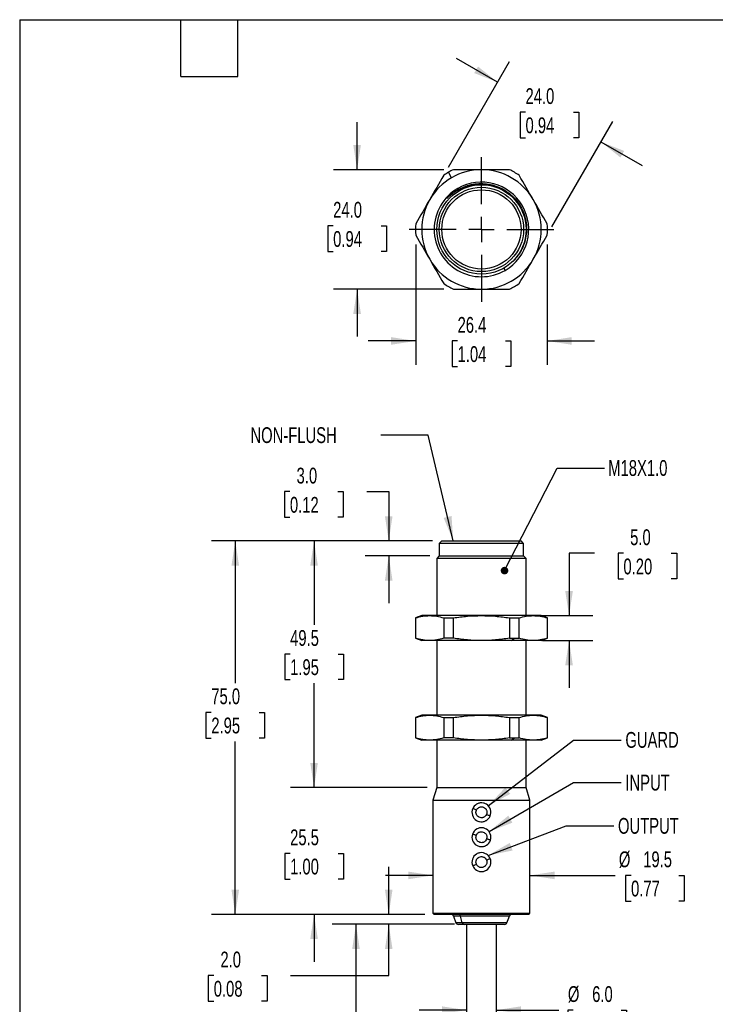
# Model space of a CAD drawing. Header units: millimetres. Extents: x 10 to 410, y 10 to 314.
# Tile 2 of 8: x 10 to 149, y 117 to 314. Entities that reach past the tile are written whole.
import ezdxf

# ---------------------------------------------------------------- set-up
doc = ezdxf.new("R2010")
doc.units = ezdxf.units.MM
doc.header["$LTSCALE"] = 1.5
doc.linetypes.add('CENTERX2', pattern=[20.32, 12.7, -2.54, 2.54, -2.54])
doc.layers.add('CENTER', color=40, linetype='CENTERX2')
doc.layers.add('DIMENSIONS', color=140, linetype='Continuous', lineweight=25)
doc.layers.add('TEXT', color=140, linetype='Continuous', lineweight=25)
doc.styles.add('SLDTEXTSTYLE0', font='TXT', dxfattribs={"width": 0.7})
doc.dimstyles.new('SLDDIMSTYLE0', dxfattribs={"dimtxt": 3.237012, "dimasz": 4.953, "dimexe": 0, "dimexo": 0.0625, "dimgap": 0.809253, "dimtad": 0, "dimtih": 1, "dimtoh": 1, "dimrnd": 1e-09, "dimzin": 4, "dimdsep": 46, "dimtxsty": 'SLDTEXTSTYLE0', "dimsah": 1, "dimcen": 0.09, "dimadec": 0, "dimazin": 1, "dimtfac": 1, "dimtmove": 0, "dimatfit": 0, "dimfxl": 1, "dimfrac": 2, "dimtolj": 1, "dimtzin": 12, "dimarcsym": 0})
doc.dimstyles.new('SLDDIMSTYLE1', dxfattribs={"dimtxt": 3.237012, "dimasz": 4.953, "dimexe": 0, "dimexo": 0.0625, "dimgap": 0.809253, "dimtad": 0, "dimtih": 1, "dimtoh": 1, "dimrnd": 1e-09, "dimzin": 12, "dimdsep": 46, "dimtxsty": 'SLDTEXTSTYLE0', "dimsah": 1, "dimcen": 0.09, "dimadec": 0, "dimazin": 3, "dimtfac": 1, "dimtofl": 0, "dimtmove": 0, "dimatfit": 3, "dimfxl": 1, "dimfrac": 2, "dimtolj": 1, "dimtzin": 12, "dimarcsym": 0})
doc.dimstyles.new('SLDDIMSTYLE2', dxfattribs={"dimtxt": 3.237012, "dimasz": 4.953, "dimexe": 0, "dimexo": 0.0625, "dimgap": 0.809253, "dimtad": 0, "dimtih": 1, "dimtoh": 1, "dimrnd": 1e-09, "dimzin": 12, "dimdsep": 46, "dimtxsty": 'SLDTEXTSTYLE0', "dimsah": 1, "dimcen": 0.09, "dimadec": 0, "dimazin": 3, "dimtfac": 1, "dimtmove": 0, "dimatfit": 0, "dimfxl": 1, "dimfrac": 2, "dimtolj": 1, "dimtzin": 12, "dimarcsym": 0})
doc.dimstyles.new('SLDDIMSTYLE3', dxfattribs={"dimtxt": 3.237012, "dimasz": 4.953, "dimexe": 0, "dimexo": 0.0625, "dimgap": 0.809253, "dimtad": 0, "dimtih": 1, "dimtoh": 1, "dimrnd": 1e-09, "dimzin": 4, "dimdsep": 46, "dimtxsty": 'SLDTEXTSTYLE0', "dimsah": 1, "dimcen": 0.09, "dimadec": 0, "dimazin": 1, "dimtfac": 1, "dimtofl": 0, "dimtmove": 0, "dimatfit": 3, "dimfxl": 1, "dimfrac": 2, "dimtolj": 1, "dimtzin": 12, "dimarcsym": 0})
doc.dimstyles.new('SLDDIMSTYLE4', dxfattribs={"dimtxt": 0.18, "dimasz": 4.953, "dimexe": 0, "dimexo": 0.0625, "dimgap": 0, "dimtad": 0, "dimtih": 1, "dimtoh": 1, "dimdec": 0, "dimrnd": 1e-09, "dimzin": 0, "dimdsep": 46, "dimtxsty": 'Standard', "dimsah": 1, "dimcen": 0.09, "dimadec": 0, "dimazin": 0, "dimtfac": 4.953, "dimtdec": 0, "dimtofl": 0, "dimtmove": 0, "dimatfit": 3, "dimfxl": 1, "dimfrac": 2, "dimtolj": 1, "dimtzin": 0, "dimarcsym": 0})
doc.dimstyles.new('SLDDIMSTYLE5', dxfattribs={"dimtxt": 0.18, "dimasz": 1.524, "dimexe": 0, "dimexo": 0.0625, "dimgap": 0, "dimtad": 0, "dimtih": 1, "dimtoh": 1, "dimdec": 0, "dimrnd": 1e-09, "dimzin": 0, "dimdsep": 46, "dimtxsty": 'Standard', "dimblk1": 'DOT', "dimblk2": 'DOT', "dimsah": 1, "dimcen": 0.09, "dimadec": 0, "dimazin": 0, "dimtfac": 1.524, "dimtdec": 0, "dimtofl": 0, "dimtmove": 0, "dimatfit": 3, "dimldrblk": 'DOT', "dimfxl": 1, "dimfrac": 2, "dimtolj": 1, "dimtzin": 0, "dimarcsym": 0})

# ---------------------------------------------------------------- blocks, each defined once
blk = doc.blocks.new('_D')
at = {"layer": 'DIMENSIONS', "transparency": 16777216}
for p, q in [((63.81, 219.54), (62.72, 219.54)), ((62.72, 219.54), (62.72, 214.39)), ((73.42, 219.54), (74.51, 219.54)), ((74.51, 219.54), (74.51, 214.39)), ((79.26, 219.54), (83.66, 219.54)), ((83.66, 219.54), (83.66, 209.64)), ((62.72, 214.39), (63.81, 214.39)), ((74.51, 214.39), (73.42, 214.39)), ((92.42, 209.64), (78.9, 209.64)), ((91.91, 206.64), (78.9, 206.64)), ((83.66, 206.64), (83.66, 197.11))]:
    blk.add_line(p, q, dxfattribs=at)
for points in [[(83.66, 209.64), (84.42, 214.59), (82.9, 214.59)], [(83.66, 206.64), (82.9, 201.68), (84.42, 201.68)]]:
    blk.add_solid(points, dxfattribs=at)
at = {"layer": 'DIMENSIONS', "transparency": 16777216, "char_height": 3.175, "attachment_point": 1, "style": 'SLDTEXTSTYLE0'}
for s, insert in [('3.0', (65.15, 224.35)), ('0.12', (63.81, 218.48))]:
    blk.add_mtext(s, dxfattribs=dict(at, insert=insert))
blk = doc.blocks.new('_D_1')
at = {"layer": 'DIMENSIONS', "transparency": 16777216}
for p, q in [((124.98, 207.15), (119.89, 207.15)), ((119.89, 207.15), (119.89, 194.64)), ((130.81, 207.15), (129.73, 207.15)), ((129.73, 207.15), (129.73, 202.01)), ((140.43, 207.15), (141.52, 207.15)), ((141.52, 207.15), (141.52, 202.01)), ((129.73, 202.01), (130.81, 202.01)), ((141.52, 202.01), (140.43, 202.01)), ((114.58, 194.64), (124.65, 194.64)), ((114.58, 189.64), (124.65, 189.64)), ((119.89, 189.64), (119.89, 180.11))]:
    blk.add_line(p, q, dxfattribs=at)
for points in [[(119.89, 194.64), (120.65, 199.59), (119.12, 199.59)], [(119.89, 189.64), (119.12, 184.68), (120.65, 184.68)]]:
    blk.add_solid(points, dxfattribs=at)
at = {"layer": 'DIMENSIONS', "transparency": 16777216, "char_height": 3.175, "attachment_point": 1, "style": 'SLDTEXTSTYLE0'}
for s, insert in [('5.0', (132.16, 211.97)), ('0.20', (130.81, 206.1))]:
    blk.add_mtext(s, dxfattribs=dict(at, insert=insert))
blk = doc.blocks.new('_D_2')
at = {"layer": 'DIMENSIONS', "transparency": 16777216}
for p, q in [((92.42, 209.64), (63.9, 209.64)), ((68.66, 209.64), (68.66, 192.79)), ((63.85, 186.92), (62.76, 186.92)), ((62.76, 186.92), (62.76, 181.78)), ((73.47, 186.92), (74.56, 186.92)), ((74.56, 186.92), (74.56, 181.78)), ((62.76, 181.78), (63.85, 181.78)), ((68.66, 160.12), (68.66, 181.05)), ((74.56, 181.78), (73.47, 181.78)), ((91.41, 160.12), (63.9, 160.12))]:
    blk.add_line(p, q, dxfattribs=at)
for points in [[(68.66, 209.64), (67.9, 204.68), (69.42, 204.68)], [(68.66, 160.12), (69.42, 165.07), (67.9, 165.07)]]:
    blk.add_solid(points, dxfattribs=at)
at = {"layer": 'DIMENSIONS', "transparency": 16777216, "char_height": 3.175, "attachment_point": 1, "style": 'SLDTEXTSTYLE0'}
for s, insert in [('49.5', (63.85, 191.74)), ('1.95', (63.85, 185.87))]:
    blk.add_mtext(s, dxfattribs=dict(at, insert=insert))
blk = doc.blocks.new('_D_3')
at = {"layer": 'DIMENSIONS', "transparency": 16777216}
for p, q in [((68.66, 160.12), (68.66, 169.64)), ((91.41, 160.12), (63.9, 160.12)), ((63.85, 146.89), (62.76, 146.89)), ((62.76, 146.89), (62.76, 141.74)), ((73.47, 146.89), (74.56, 146.89)), ((74.56, 146.89), (74.56, 141.74)), ((62.76, 141.74), (63.85, 141.74)), ((74.56, 141.74), (73.47, 141.74)), ((90.88, 134.64), (63.9, 134.64)), ((68.66, 134.64), (68.66, 125.11))]:
    blk.add_line(p, q, dxfattribs=at)
for points in [[(68.66, 160.12), (69.42, 165.07), (67.9, 165.07)], [(68.66, 134.64), (67.9, 129.68), (69.42, 129.68)]]:
    blk.add_solid(points, dxfattribs=at)
at = {"layer": 'DIMENSIONS', "transparency": 16777216, "char_height": 3.175, "attachment_point": 1, "style": 'SLDTEXTSTYLE0'}
for s, insert in [('25.5', (63.85, 151.7)), ('1.00', (63.85, 145.83))]:
    blk.add_mtext(s, dxfattribs=dict(at, insert=insert))
blk = doc.blocks.new('_D_4')
at = {"layer": 'DIMENSIONS', "transparency": 16777216}
for p, q in [((83.66, 134.64), (83.66, 144.16)), ((90.88, 134.64), (78.9, 134.64)), ((95.73, 132.64), (78.9, 132.64)), ((83.66, 122.34), (83.66, 132.64)), ((48.51, 122.34), (47.42, 122.34)), ((47.42, 122.34), (47.42, 117.2)), ((58.13, 122.34), (59.21, 122.34)), ((59.21, 122.34), (59.21, 117.2)), ((63.96, 122.34), (83.66, 122.34)), ((47.42, 117.2), (48.51, 117.2)), ((59.21, 117.2), (58.13, 117.2))]:
    blk.add_line(p, q, dxfattribs=at)
for points in [[(83.66, 134.64), (84.42, 139.59), (82.9, 139.59)], [(83.66, 132.64), (82.9, 127.68), (84.42, 127.68)]]:
    blk.add_solid(points, dxfattribs=at)
at = {"layer": 'DIMENSIONS', "transparency": 16777216, "char_height": 3.175, "attachment_point": 1, "style": 'SLDTEXTSTYLE0'}
for s, insert in [('2.0', (49.85, 127.16)), ('0.08', (48.51, 121.29))]:
    blk.add_mtext(s, dxfattribs=dict(at, insert=insert))
blk = doc.blocks.new('_D_5')
at = {"layer": 'DIMENSIONS', "transparency": 16777216}
for p, q in [((92.42, 209.64), (48.07, 209.64)), ((52.83, 209.64), (52.83, 181.08)), ((48.02, 175.21), (46.93, 175.21)), ((46.93, 175.21), (46.93, 170.06)), ((57.64, 175.21), (58.72, 175.21)), ((58.72, 175.21), (58.72, 170.06)), ((46.93, 170.06), (48.02, 170.06)), ((52.83, 134.64), (52.83, 169.34)), ((58.72, 170.06), (57.64, 170.06)), ((90.88, 134.64), (48.07, 134.64))]:
    blk.add_line(p, q, dxfattribs=at)
for points in [[(52.83, 209.64), (52.07, 204.68), (53.59, 204.68)], [(52.83, 134.64), (53.59, 139.59), (52.07, 139.59)]]:
    blk.add_solid(points, dxfattribs=at)
at = {"layer": 'DIMENSIONS', "transparency": 16777216, "char_height": 3.175, "attachment_point": 1, "style": 'SLDTEXTSTYLE0'}
for s, insert in [('75.0', (48.02, 180.03)), ('2.95', (48.02, 174.16))]:
    blk.add_mtext(s, dxfattribs=dict(at, insert=insert))
blk = doc.blocks.new('_D_6')
at = {"layer": 'DIMENSIONS', "transparency": 16777216}
for p, q in [((99.28, 115.41), (89.76, 115.41)), ((105.28, 115.41), (117.84, 115.41)), ((120.74, 115.41), (119.66, 115.41)), ((119.66, 115.41), (119.66, 110.26)), ((130.36, 115.41), (131.45, 115.41)), ((131.45, 115.41), (131.45, 110.26)), ((119.66, 110.26), (120.74, 110.26)), ((131.45, 110.26), (130.36, 110.26))]:
    blk.add_line(p, q, dxfattribs=at)
for points in [[(99.28, 115.41), (94.33, 116.17), (94.33, 114.64)], [(105.28, 115.41), (110.24, 114.64), (110.24, 116.17)]]:
    blk.add_solid(points, dxfattribs=at)
at = {"layer": 'DIMENSIONS', "transparency": 16777216, "char_height": 3.175, "attachment_point": 1, "style": 'SLDTEXTSTYLE0'}
for s, insert in [('%%c', (119.65, 120.22)), ('6.0', (124.53, 120.22)), ('0.24', (120.74, 114.35))]:
    blk.add_mtext(s, dxfattribs=dict(at, insert=insert))
blk = doc.blocks.new('_D_7')
at = {"layer": 'DIMENSIONS', "transparency": 16777216}
for p, q in [((92.53, 142.47), (83.01, 142.47)), ((112.03, 142.47), (129.17, 142.47)), ((132.34, 142.47), (131.25, 142.47)), ((131.25, 142.47), (131.25, 137.32)), ((141.95, 142.47), (143.04, 142.47)), ((143.04, 142.47), (143.04, 137.32)), ((131.25, 137.32), (132.34, 137.32)), ((143.04, 137.32), (141.95, 137.32))]:
    blk.add_line(p, q, dxfattribs=at)
for points in [[(92.53, 142.47), (87.58, 143.23), (87.58, 141.7)], [(112.03, 142.47), (116.99, 141.7), (116.99, 143.23)]]:
    blk.add_solid(points, dxfattribs=at)
at = {"layer": 'DIMENSIONS', "transparency": 16777216, "char_height": 3.175, "attachment_point": 1, "style": 'SLDTEXTSTYLE0'}
for s, insert in [('%%c', (129.89, 147.28)), ('19.5', (134.78, 147.28)), ('0.77', (132.34, 141.41))]:
    blk.add_mtext(s, dxfattribs=dict(at, insert=insert))
blk = doc.blocks.new('_D_8')
at = {"layer": 'DIMENSIONS', "transparency": 16777216}
for p, q in [((96.89, 132.64), (72.32, 132.64)), ((77.08, 132.64), (77.08, 106.27)), ((77.08, 78.57), (77.08, 95.98)), ((74.97, 75.39), (79.2, 77.51)), ((79.2, 77.51), (77.08, 78.57)), ((77.08, 74.33), (74.97, 75.39)), ((77.08, 51.24), (77.08, 74.33)), ((97.38, 51.24), (72.32, 51.24))]:
    blk.add_line(p, q, dxfattribs=at)
for points in [[(77.08, 132.64), (76.32, 127.68), (77.84, 127.68)], [(77.08, 51.24), (77.84, 56.19), (76.32, 56.19)]]:
    blk.add_solid(points, dxfattribs=at)
at = {"layer": 'DIMENSIONS', "transparency": 16777216, "char_height": 3.175, "attachment_point": 1, "style": 'SLDTEXTSTYLE0'}
for s, insert in [('9.8IN / 250MM', (61.08, 105.22)), ('CABLE LENGTH', (60.81, 100.07))]:
    blk.add_mtext(s, dxfattribs=dict(at, insert=insert))
blk = doc.blocks.new('_Dot')
at = {"color": 0, "linetype": 'ByBlock', "lineweight": -2}
blk.add_line((-0.5, 0), (-1, 0), dxfattribs=at)
at = {"color": 0, "linetype": 'ByBlock', "const_width": 0.5}
blk.add_lwpolyline([(-0.25, 0, 1), (0.25, 0, 1)], format="xyb", close=True, dxfattribs=at)
blk = doc.blocks.new('_D_9')
at = {"layer": 'DIMENSIONS', "transparency": 16777216}
for p, q in [((105.51, 301.78), (97.26, 306.54)), ((95.65, 284.72), (107.89, 305.91)), ((111.14, 295.75), (110.05, 295.75)), ((110.05, 295.75), (110.05, 290.61)), ((120.76, 295.75), (121.84, 295.75)), ((121.84, 295.75), (121.84, 290.61)), ((116.44, 272.72), (128.67, 293.91)), ((110.05, 290.61), (111.14, 290.61)), ((121.84, 290.61), (120.76, 290.61)), ((126.29, 289.78), (134.54, 285.02))]:
    blk.add_line(p, q, dxfattribs=at)
for points in [[(105.51, 301.78), (101.6, 304.92), (100.84, 303.6)], [(126.29, 289.78), (130.2, 286.65), (130.96, 287.97)]]:
    blk.add_solid(points, dxfattribs=at)
at = {"layer": 'DIMENSIONS', "transparency": 16777216, "char_height": 3.175, "attachment_point": 1, "style": 'SLDTEXTSTYLE0'}
for s, insert in [('24.0', (111.14, 300.57)), ('0.94', (111.14, 294.7))]:
    blk.add_mtext(s, dxfattribs=dict(at, insert=insert))
blk = doc.blocks.new('_D_10')
at = {"layer": 'DIMENSIONS', "transparency": 16777216}
for p, q in [((77.31, 284.2), (77.31, 293.73)), ((94.76, 284.2), (72.54, 284.2)), ((72.5, 272.93), (71.41, 272.93)), ((71.41, 272.93), (71.41, 267.78)), ((82.12, 272.93), (83.2, 272.93)), ((83.2, 272.93), (83.2, 267.78)), ((71.41, 267.78), (72.5, 267.78)), ((83.2, 267.78), (82.12, 267.78)), ((94.76, 260.2), (72.54, 260.2)), ((77.31, 260.2), (77.31, 250.68))]:
    blk.add_line(p, q, dxfattribs=at)
for points in [[(77.31, 284.2), (78.07, 289.16), (76.54, 289.16)], [(77.31, 260.2), (76.54, 255.25), (78.07, 255.25)]]:
    blk.add_solid(points, dxfattribs=at)
at = {"layer": 'DIMENSIONS', "transparency": 16777216, "char_height": 3.175, "attachment_point": 1, "style": 'SLDTEXTSTYLE0'}
for s, insert in [('24.0', (72.5, 277.74)), ('0.94', (72.5, 271.87))]:
    blk.add_mtext(s, dxfattribs=dict(at, insert=insert))
blk = doc.blocks.new('_D_11')
at = {"layer": 'DIMENSIONS', "transparency": 16777216}
for p, q in [((89.08, 269.16), (89.08, 245.04)), ((115.49, 269.16), (115.49, 245.04)), ((89.08, 249.8), (79.56, 249.8)), ((97.49, 249.8), (96.41, 249.8)), ((96.41, 249.8), (96.41, 244.66)), ((107.11, 249.8), (108.2, 249.8)), ((108.2, 249.8), (108.2, 244.66)), ((115.49, 249.8), (125.01, 249.8)), ((96.41, 244.66), (97.49, 244.66)), ((108.2, 244.66), (107.11, 244.66))]:
    blk.add_line(p, q, dxfattribs=at)
for points in [[(89.08, 249.8), (84.13, 250.57), (84.13, 249.04)], [(115.49, 249.8), (120.44, 249.04), (120.44, 250.57)]]:
    blk.add_solid(points, dxfattribs=at)
at = {"layer": 'DIMENSIONS', "transparency": 16777216, "char_height": 3.175, "attachment_point": 1, "style": 'SLDTEXTSTYLE0'}
for s, insert in [('26.4', (97.49, 254.62)), ('1.04', (97.49, 248.75))]:
    blk.add_mtext(s, dxfattribs=dict(at, insert=insert))
blk = doc.blocks.new('SW_CENTERMARKSYMBOL_0')
at = {"layer": 'CENTER', "color": 0}
for p, q in [((0, 5.08), (0, 14.54)), ((0, 0), (0, 2.54)), ((-5.08, 0), (-14.54, 0)), ((0, 0), (-2.54, 0)), ((0, 0), (0, -2.54)), ((0, 0), (2.54, 0)), ((5.08, 0), (14.54, 0)), ((0, -5.08), (0, -14.54))]:
    blk.add_line(p, q, dxfattribs=at)

msp = doc.modelspace()

# ---------------------------------------------------------------- linework, layer by layer
for p, q in [((96.285, 282.595), (95.66, 283.677)), ((97.535, 280.429), (97.651, 280.229)), ((97.694, 280.154), (97.798, 279.973)), ((106.772, 264.431), (107.035, 263.975)), ((94.327, 209.636), (93.819, 209.128)), ((94.327, 209.636), (110.242, 209.636)), ((110.75, 209.128), (110.242, 209.636)), ((93.819, 209.128), (93.819, 206.636)), ((110.75, 209.128), (93.819, 209.128)), ((110.75, 206.636), (110.75, 209.128)), ((93.819, 206.636), (93.311, 206.128)), ((93.311, 206.128), (93.311, 194.636)), ((111.258, 206.128), (93.311, 206.128)), ((93.819, 206.636), (110.75, 206.636)), ((111.258, 206.128), (110.75, 206.636)), ((111.258, 194.636), (111.258, 206.128)), ((90.285, 194.636), (89.035, 194.181)), ((89.035, 194.181), (89.035, 190.091)), ((89.035, 194.181), (89.083, 194.181)), ((89.083, 190.091), (89.083, 194.181)), ((91.893, 194.636), (90.285, 194.636)), ((102.285, 194.636), (91.893, 194.636)), ((94.702, 194.181), (94.702, 190.091)), ((94.702, 194.181), (96.667, 194.181)), ((96.667, 190.091), (96.667, 194.181)), ((112.677, 194.636), (102.285, 194.636)), ((107.903, 194.181), (107.903, 190.091)), ((107.903, 194.181), (109.868, 194.181)), ((109.868, 190.091), (109.868, 194.181)), ((114.285, 194.636), (112.677, 194.636)), ((115.535, 194.181), (114.285, 194.636)), ((115.486, 194.181), (115.486, 190.091)), ((115.486, 194.181), (115.535, 194.181)), ((115.535, 190.091), (115.535, 194.181)), ((89.035, 190.091), (90.285, 189.636)), ((89.083, 190.091), (89.035, 190.091)), ((96.667, 190.091), (94.702, 190.091)), ((107.903, 190.091), (108.91, 190.091)), ((108.285, 189.636), (108.91, 190.091)), ((108.91, 190.091), (109.868, 190.091)), ((114.285, 189.636), (115.535, 190.091)), ((115.535, 190.091), (115.486, 190.091)), ((91.893, 189.636), (90.285, 189.636)), ((102.285, 189.636), (91.893, 189.636)), ((93.311, 189.636), (93.311, 174.636)), ((108.285, 189.636), (102.285, 189.636)), ((112.677, 189.636), (108.285, 189.636)), ((111.258, 174.636), (111.258, 189.636)), ((114.285, 189.636), (112.677, 189.636)), ((90.285, 174.636), (89.035, 174.181)), ((89.035, 174.181), (89.035, 170.091)), ((89.035, 174.181), (89.083, 174.181)), ((89.083, 170.091), (89.083, 174.181)), ((91.893, 174.636), (90.285, 174.636)), ((102.285, 174.636), (91.893, 174.636)), ((94.702, 174.181), (94.702, 170.091)), ((94.702, 174.181), (96.667, 174.181)), ((96.667, 170.091), (96.667, 174.181)), ((112.677, 174.636), (102.285, 174.636)), ((107.903, 174.181), (107.903, 170.091)), ((107.903, 174.181), (109.868, 174.181)), ((109.868, 170.091), (109.868, 174.181)), ((114.285, 174.636), (112.677, 174.636)), ((115.535, 174.181), (114.285, 174.636)), ((115.486, 174.181), (115.486, 170.091)), ((115.486, 174.181), (115.535, 174.181)), ((115.535, 170.091), (115.535, 174.181)), ((89.035, 170.091), (90.285, 169.636)), ((89.083, 170.091), (89.035, 170.091)), ((96.667, 170.091), (94.702, 170.091)), ((107.903, 170.091), (108.91, 170.091)), ((108.285, 169.636), (108.91, 170.091)), ((108.91, 170.091), (109.868, 170.091)), ((114.285, 169.636), (115.535, 170.091)), ((115.535, 170.091), (115.486, 170.091)), ((91.893, 169.636), (90.285, 169.636)), ((102.285, 169.636), (91.893, 169.636)), ((93.311, 169.636), (93.311, 160.116)), ((108.285, 169.636), (102.285, 169.636)), ((112.677, 169.636), (108.285, 169.636)), ((111.258, 160.116), (111.258, 169.636)), ((114.285, 169.636), (112.677, 169.636)), ((93.311, 160.116), (92.535, 157.576)), ((93.311, 160.116), (111.258, 160.116)), ((112.035, 157.576), (111.258, 160.116)), ((92.535, 157.576), (92.535, 134.89)), ((92.535, 157.576), (112.035, 157.576)), ((112.035, 134.89), (112.035, 157.576)), ((92.535, 134.89), (92.789, 134.636)), ((92.535, 134.89), (112.035, 134.89)), ((111.781, 134.636), (92.789, 134.636)), ((111.781, 134.636), (112.035, 134.89)), ((96.656, 134.312), (97.163, 132.961)), ((98.067, 134.312), (96.656, 134.312)), ((98.446, 132.961), (97.163, 132.961)), ((98.797, 132.636), (97.652, 132.636)), ((98.446, 132.961), (98.067, 134.312)), ((107.913, 134.312), (98.067, 134.312)), ((107.406, 132.961), (98.446, 132.961)), ((99.285, 132.636), (99.285, 105.351)), ((105.285, 105.351), (105.285, 132.636)), ((107.406, 132.961), (107.913, 134.312))]:
    msp.add_line(p, q)
at = {"flags": 128}
for points in [[(101.278, 155.578), (101.135, 155.641), (100.997, 155.701), (100.871, 155.757), (100.76, 155.806), (100.669, 155.846), (100.601, 155.875), (100.559, 155.894), (100.545, 155.9)], [(104.025, 154.372), (104.01, 154.379), (103.969, 154.397), (103.901, 154.427), (103.81, 154.467), (103.699, 154.515), (103.572, 154.571), (103.435, 154.631), (103.292, 154.694)], [(101.241, 150.484), (101.093, 150.534), (100.951, 150.581), (100.82, 150.625), (100.705, 150.663), (100.61, 150.695), (100.54, 150.718), (100.497, 150.732), (100.482, 150.737)], [(104.087, 149.535), (104.073, 149.54), (104.029, 149.554), (103.959, 149.578), (103.865, 149.609), (103.75, 149.648), (103.619, 149.691), (103.476, 149.739), (103.328, 149.788)], [(100.534, 144.399), (100.548, 144.404), (100.59, 144.422), (100.658, 144.451), (100.75, 144.489), (100.862, 144.537), (100.989, 144.59), (101.127, 144.649), (101.271, 144.709)], [(103.299, 145.563), (103.442, 145.624), (103.581, 145.682), (103.708, 145.736), (103.82, 145.783), (103.912, 145.822), (103.98, 145.85), (104.022, 145.868), (104.036, 145.874)]]:
    msp.add_lwpolyline(points, dxfattribs=at)
for radius in [8.973, 8.465, 7.957]:
    msp.add_circle((102.285, 272.202), radius)
for centre, radius, start, end in [((102.285, 272.202), 13.25, 120, 124.91237), ((102.285, 272.202), 13.25, 115.08763, 120), ((102.285, 272.202), 12, 90, 120), ((102.285, 272.202), 12, 30, 90), ((102.285, 272.202), 13.25, 55.08763, 64.91237), ((102.285, 272.202), 12, 120, 150), ((102.285, 272.202), 9.5, 300, 120), ((102.285, 272.202), 9.5, 120, 300), ((102.285, 272.202), 12, 150, 210), ((102.285, 272.202), 12, 330, 30), ((102.285, 272.202), 13.25, 175.08763, 184.91237), ((102.285, 272.202), 13.25, 355.08763, 4.91237), ((102.285, 272.202), 12, 210, 270), ((102.285, 272.202), 12, 270, 330), ((102.285, 272.202), 13.25, 235.08763, 244.91237), ((102.285, 272.202), 13.25, 295.08763, 304.91237), ((102.285, 155.136), 1.9, 121.26699, 156.29821), ((102.285, 155.136), 1.9, 336.29807, 58.7329), ((102.285, 155.136), 1.9, 156.29812, 238.73286), ((102.285, 155.136), 1.9, 301.26723, 336.29797), ((102.285, 150.136), 1.9, 161.55614, 238.73287), ((102.285, 150.136), 1.9, 121.2671, 161.55609), ((102.285, 150.136), 1.9, 341.55612, 58.7329), ((102.285, 150.136), 1.9, 301.26719, 341.55605), ((102.285, 145.136), 1.9, 121.26711, 202.84565), ((102.285, 145.136), 1.9, 22.84575, 58.73281), ((102.285, 145.136), 1.9, 202.84567, 238.73283), ((102.285, 145.136), 1.9, 301.26712, 22.84565), ((96.188, 134.136), 0.5, 20.55604, 90.00003), ((97.676, 134.241), 0.397, 10.27451, 84.20808), ((108.381, 134.136), 0.5, 89.99997, 159.44396), ((97.631, 133.136), 0.5, 200.55604, 269.99996), ((98.837, 133.032), 0.397, 190.27445, 264.20809), ((106.938, 133.136), 0.5, 270.00004, 339.44396)]:
    msp.add_arc(centre, radius, start, end)
for points in [[(94.702, 283.068), (93.771, 281.455), (92.835, 279.835), (91.893, 278.202)], [(102.285, 284.202), (100.4, 284.202), (98.528, 284.202), (96.667, 284.202)], [(107.903, 284.202), (106.041, 284.202), (104.17, 284.202), (102.285, 284.202)], [(112.677, 278.202), (111.735, 279.835), (110.799, 281.455), (109.868, 283.068)], [(91.893, 278.202), (90.95, 276.57), (90.014, 274.949), (89.083, 273.337)], [(115.486, 273.337), (114.555, 274.949), (113.62, 276.57), (112.677, 278.202)], [(89.083, 271.068), (90.014, 269.455), (90.95, 267.835), (91.893, 266.202)], [(112.677, 266.202), (113.62, 267.835), (114.555, 269.455), (115.486, 271.068)], [(91.893, 266.202), (92.835, 264.57), (93.771, 262.949), (94.702, 261.337)], [(109.868, 261.337), (110.799, 262.949), (111.735, 264.57), (112.677, 266.202)], [(96.667, 260.202), (98.528, 260.202), (100.4, 260.202), (102.285, 260.202)], [(102.285, 260.202), (104.17, 260.202), (106.041, 260.202), (107.903, 260.202)]]:
    msp.add_open_spline(points, degree=3)
for points, knots in [([(97.651, 280.229), (98.245, 280.518), (99.307, 281.034), (100.979, 281.379), (102.538, 281.457), (104.089, 281.262), (105.584, 280.816), (106.98, 280.119), (108.237, 279.203), (109.316, 278.087), (110.195, 276.811), (110.841, 275.404), (111.244, 273.912), (111.383, 272.378), (111.269, 270.847), (110.893, 269.358), (110.28, 267.952), (109.426, 266.687), (108.683, 265.85), (108.21, 265.477), (108.135, 265.417)], [0, 0, 0, 0, 0.0733749, 0.1311685, 0.1889621, 0.2467597, 0.3045542, 0.3622113, 0.4198684, 0.4771658, 0.5344632, 0.5917789, 0.6490944, 0.7059019, 0.7627094, 0.8195213, 0.87633, 0.9328077, 0.9892854, 1, 1, 1, 1]), ([(102.908, 281.126), (102.858, 281.135), (102.316, 281.236), (101.25, 281.196), (99.892, 281.001), (98.697, 280.636), (98.028, 280.315), (97.694, 280.154)], [0, 0, 0, 0, 0.02819247, 0.30740369, 0.58661491, 0.79330745, 1, 1, 1, 1]), ([(95.362, 278.412), (95.693, 278.773), (96.05, 279.106), (96.815, 279.713), (97.223, 279.988), (97.651, 280.229)], [0, 0, 0, 0, 0.5, 0.5, 1, 1, 1, 1]), ([(97.694, 280.154), (97.262, 279.926), (96.851, 279.667), (96.071, 279.085), (95.703, 278.762), (95.362, 278.412)], [0, 0, 0, 0, 0.5, 0.5, 1, 1, 1, 1]), ([(89.083, 194.181), (89.546, 194.311), (90.465, 194.569), (91.419, 194.614), (91.893, 194.636)], [0, 0, 0, 0, 0.5031596, 1, 1, 1, 1]), ([(91.893, 194.636), (92.363, 194.614), (93.317, 194.57), (94.236, 194.312), (94.702, 194.181)], [0, 0, 0, 0, 0.49388795, 1, 1, 1, 1]), ([(96.667, 194.181), (97.596, 194.311), (99.46, 194.571), (101.341, 194.615), (102.285, 194.636)], [0, 0, 0, 0, 0.49860101, 1, 1, 1, 1]), ([(102.285, 194.636), (103.223, 194.615), (105.104, 194.572), (106.968, 194.312), (107.903, 194.181)], [0, 0, 0, 0, 0.49843549, 1, 1, 1, 1]), ([(109.868, 194.181), (110.331, 194.311), (111.25, 194.569), (112.203, 194.614), (112.677, 194.636)], [0, 0, 0, 0, 0.50315972, 1, 1, 1, 1]), ([(112.677, 194.636), (113.148, 194.614), (114.102, 194.57), (115.021, 194.312), (115.486, 194.181)], [0, 0, 0, 0, 0.4938881, 1, 1, 1, 1]), ([(91.893, 189.636), (91.422, 189.658), (90.468, 189.703), (89.549, 189.961), (89.083, 190.091)], [0, 0, 0, 0, 0.4938881, 1, 1, 1, 1]), ([(94.702, 190.091), (94.239, 189.961), (93.32, 189.703), (92.366, 189.658), (91.893, 189.636)], [0, 0, 0, 0, 0.5031597, 1, 1, 1, 1]), ([(102.285, 189.636), (101.347, 189.658), (99.466, 189.7), (97.602, 189.961), (96.667, 190.091)], [0, 0, 0, 0, 0.4984355, 1, 1, 1, 1]), ([(107.903, 190.091), (106.974, 189.961), (105.11, 189.701), (103.228, 189.658), (102.285, 189.636)], [0, 0, 0, 0, 0.49860101, 1, 1, 1, 1]), ([(112.677, 189.636), (112.206, 189.658), (111.253, 189.703), (110.333, 189.961), (109.868, 190.091)], [0, 0, 0, 0, 0.49388795, 1, 1, 1, 1]), ([(115.486, 190.091), (115.024, 189.961), (114.104, 189.703), (113.151, 189.658), (112.677, 189.636)], [0, 0, 0, 0, 0.50315956, 1, 1, 1, 1]), ([(89.083, 174.181), (89.546, 174.311), (90.465, 174.569), (91.419, 174.614), (91.893, 174.636)], [0, 0, 0, 0, 0.5031596, 1, 1, 1, 1]), ([(91.893, 174.636), (92.363, 174.614), (93.317, 174.57), (94.236, 174.312), (94.702, 174.181)], [0, 0, 0, 0, 0.49388795, 1, 1, 1, 1]), ([(96.667, 174.181), (97.596, 174.311), (99.46, 174.571), (101.341, 174.615), (102.285, 174.636)], [0, 0, 0, 0, 0.49860101, 1, 1, 1, 1]), ([(102.285, 174.636), (103.223, 174.615), (105.104, 174.572), (106.968, 174.312), (107.903, 174.181)], [0, 0, 0, 0, 0.49843549, 1, 1, 1, 1]), ([(109.868, 174.181), (110.331, 174.311), (111.25, 174.569), (112.203, 174.614), (112.677, 174.636)], [0, 0, 0, 0, 0.50315972, 1, 1, 1, 1]), ([(112.677, 174.636), (113.148, 174.614), (114.102, 174.57), (115.021, 174.312), (115.486, 174.181)], [0, 0, 0, 0, 0.4938881, 1, 1, 1, 1]), ([(91.893, 169.636), (91.422, 169.658), (90.468, 169.703), (89.549, 169.961), (89.083, 170.091)], [0, 0, 0, 0, 0.4938881, 1, 1, 1, 1]), ([(94.702, 170.091), (94.239, 169.961), (93.32, 169.703), (92.366, 169.658), (91.893, 169.636)], [0, 0, 0, 0, 0.50315972, 1, 1, 1, 1]), ([(102.285, 169.636), (101.347, 169.658), (99.466, 169.7), (97.602, 169.961), (96.667, 170.091)], [0, 0, 0, 0, 0.4984355, 1, 1, 1, 1]), ([(107.903, 170.091), (106.974, 169.961), (105.11, 169.701), (103.228, 169.658), (102.285, 169.636)], [0, 0, 0, 0, 0.49860101, 1, 1, 1, 1]), ([(112.677, 169.636), (112.206, 169.658), (111.253, 169.703), (110.333, 169.961), (109.868, 170.091)], [0, 0, 0, 0, 0.49388795, 1, 1, 1, 1]), ([(115.486, 170.091), (115.024, 169.961), (114.104, 169.703), (113.151, 169.658), (112.677, 169.636)], [0, 0, 0, 0, 0.5031596, 1, 1, 1, 1]), ([(101.278, 155.578), (101.347, 155.699), (101.454, 155.886), (101.682, 156.065), (101.883, 156.168), (102.1, 156.229), (102.388, 156.247), (102.738, 156.168), (103.033, 155.964), (103.214, 155.74), (103.317, 155.538), (103.377, 155.321), (103.399, 155.031), (103.334, 154.827), (103.292, 154.694)], [0, 0, 0, 0, 0.1197213, 0.1849386, 0.25, 0.3152171, 0.3802785, 0.5, 0.6197215, 0.6849384, 0.75, 0.8152173, 0.8802788, 1, 1, 1, 1]), ([(103.271, 156.76), (103.08, 156.852), (102.698, 157.035), (102.052, 157.053), (101.582, 156.922), (101.349, 156.789), (101.299, 156.76)], [0, 0, 0, 0, 0.3044914, 0.6099154, 0.9161239, 1, 1, 1, 1]), ([(103.292, 154.694), (103.223, 154.573), (103.116, 154.387), (102.888, 154.207), (102.687, 154.104), (102.469, 154.044), (102.181, 154.025), (101.832, 154.105), (101.537, 154.308), (101.356, 154.533), (101.253, 154.734), (101.193, 154.951), (101.171, 155.241), (101.236, 155.446), (101.278, 155.578)], [0, 0, 0, 0, 0.1197217, 0.1849385, 0.2500002, 0.3152171, 0.3802785, 0.4999999, 0.6197213, 0.6849386, 0.7500002, 0.8152169, 0.8802784, 1, 1, 1, 1]), ([(101.299, 153.512), (101.489, 153.421), (101.871, 153.237), (102.518, 153.22), (102.987, 153.351), (103.221, 153.484), (103.271, 153.512)], [0, 0, 0, 0, 0.3044911, 0.6099153, 0.9161239, 1, 1, 1, 1]), ([(103.328, 149.788), (103.271, 149.662), (103.181, 149.466), (102.97, 149.266), (102.78, 149.145), (102.569, 149.065), (102.284, 149.02), (101.928, 149.067), (101.616, 149.243), (101.415, 149.45), (101.294, 149.641), (101.214, 149.852), (101.166, 150.139), (101.212, 150.348), (101.241, 150.484)], [0, 0, 0, 0, 0.1197214, 0.1849384, 0.25, 0.3152169, 0.3802784, 0.4999998, 0.6197215, 0.6849383, 0.7499998, 0.8152172, 0.8802783, 1, 1, 1, 1]), ([(101.241, 150.484), (101.299, 150.611), (101.388, 150.806), (101.599, 151.006), (101.79, 151.127), (102.001, 151.207), (102.286, 151.252), (102.641, 151.205), (102.954, 151.029), (103.155, 150.822), (103.276, 150.631), (103.355, 150.42), (103.404, 150.134), (103.358, 149.924), (103.328, 149.788)], [0, 0, 0, 0, 0.1197214, 0.1849384, 0.2499999, 0.315217, 0.3802784, 0.4999998, 0.6197212, 0.6849384, 0.7499998, 0.8152167, 0.8802783, 1, 1, 1, 1]), ([(103.271, 151.76), (103.08, 151.852), (102.698, 152.035), (102.052, 152.053), (101.582, 151.922), (101.349, 151.789), (101.299, 151.76)], [0, 0, 0, 0, 0.30449125, 0.60991514, 0.9161235, 1, 1, 1, 1]), ([(101.299, 148.512), (101.489, 148.421), (101.871, 148.237), (102.518, 148.22), (102.987, 148.351), (103.221, 148.484), (103.271, 148.512)], [0, 0, 0, 0, 0.3044913, 0.6099153, 0.9161239, 1, 1, 1, 1]), ([(103.271, 146.76), (103.08, 146.852), (102.698, 147.035), (102.052, 147.053), (101.582, 146.922), (101.349, 146.789), (101.299, 146.76)], [0, 0, 0, 0, 0.3044912, 0.6099153, 0.9161239, 1, 1, 1, 1]), ([(101.271, 144.709), (101.231, 144.842), (101.169, 145.048), (101.196, 145.338), (101.259, 145.554), (101.365, 145.754), (101.55, 145.975), (101.847, 146.175), (102.198, 146.249), (102.486, 146.226), (102.703, 146.162), (102.902, 146.056), (103.127, 145.873), (103.231, 145.685), (103.299, 145.563)], [0, 0, 0, 0, 0.1197215, 0.1849385, 0.2499999, 0.3152171, 0.3802785, 0.4999999, 0.6197214, 0.6849385, 0.75, 0.815217, 0.8802784, 1, 1, 1, 1]), ([(103.299, 145.563), (103.339, 145.43), (103.401, 145.224), (103.374, 144.935), (103.311, 144.718), (103.205, 144.519), (103.02, 144.297), (102.722, 144.098), (102.371, 144.024), (102.084, 144.047), (101.867, 144.11), (101.668, 144.216), (101.442, 144.399), (101.338, 144.587), (101.271, 144.709)], [0, 0, 0, 0, 0.1197215, 0.1849385, 0.2499999, 0.3152169, 0.3802785, 0.4999999, 0.6197214, 0.6849385, 0.7499999, 0.815217, 0.8802784, 1, 1, 1, 1]), ([(101.299, 143.512), (101.489, 143.421), (101.871, 143.237), (102.518, 143.22), (102.987, 143.351), (103.221, 143.484), (103.271, 143.512)], [0, 0, 0, 0, 0.3044912, 0.6099153, 0.9161239, 1, 1, 1, 1]), ([(106.918, 132.636), (106.922, 132.636), (106.983, 132.636), (106.734, 132.636), (106.624, 132.636), (106.33, 132.636), (105.927, 132.636), (105.328, 132.636), (104.63, 132.636), (103.826, 132.636), (102.939, 132.636), (102.001, 132.636), (101.218, 132.636), (100.611, 132.636), (100.073, 132.636), (99.47, 132.636), (99.01, 132.636), (98.797, 132.636)], [0, 0, 0, 0, 0.0014565, 0.0207938, 0.0388578, 0.0623943, 0.1198357, 0.1934652, 0.280327, 0.377658, 0.489465, 0.6070754, 0.7231873, 0.7779595, 0.8306834, 0.9215811, 1, 1, 1, 1])]:
    msp.add_open_spline(points, degree=3, knots=knots)
at = {"layer": 'TEXT'}
for p, q in [((9.525, 314.325), (409.575, 314.325)), ((9.525, 314.325), (9.525, 9.525)), ((41.91, 302.895), (41.91, 314.325)), ((53.34, 302.895), (53.34, 314.325)), ((41.91, 302.895), (53.34, 302.895))]:
    msp.add_line(p, q, dxfattribs=at)

# ---------------------------------------------------------------- block references
at = {"layer": 'CENTER'}
msp.add_blockref('SW_CENTERMARKSYMBOL_0', (102.285, 272.202), dxfattribs=at)

# ---------------------------------------------------------------- texts
at = {"layer": 'TEXT', "char_height": 3.175, "attachment_point": 1, "style": 'SLDTEXTSTYLE0'}
for s, insert in [('NON-FLUSH', (55.88, 232.474)), ('M18X1.0', (127.755, 225.877)), ('GUARD', (131.2, 171.268)), ('INPUT', (131.2, 162.688)), ('OUTPUT', (129.717, 154.003))]:
    msp.add_mtext(s, dxfattribs=dict(at, insert=insert))

# ---------------------------------------------------------------- dimensions: what is measured, and where the dimension line sits
at = {"layer": 'DIMENSIONS'}
for base, p1, p2, angle, dimstyle, picture, middle in [((126.291, 289.782), (94.702, 283.068), (115.486, 271.068), 330, 'SLDDIMSTYLE0', '_D_9', (115.948, 295.753)), ((77.307, 260.202), (96.667, 284.202), (96.667, 260.202), 90, 'SLDDIMSTYLE0', '_D_10', (77.307, 272.926)), ((83.658, 209.636), (93.819, 206.636), (94.327, 209.636), 90, 'SLDDIMSTYLE0', '_D', (83.658, 219.536)), ((119.885, 194.636), (112.677, 189.636), (112.677, 194.636), 90, 'SLDDIMSTYLE0', '_D_1', (119.885, 207.152)), ((52.828, 209.636), (92.789, 134.636), (94.327, 209.636), 90, 'SLDDIMSTYLE3', '_D_5', (52.828, 175.208)), ((68.659, 160.116), (94.327, 209.636), (93.311, 160.116), 90, 'SLDDIMSTYLE1', '_D_2', (68.659, 186.92)), ((68.659, 134.636), (93.311, 160.116), (92.789, 134.636), 90, 'SLDDIMSTYLE2', '_D_3', (68.659, 146.886)), ((83.658, 134.636), (97.631, 132.636), (92.789, 134.636), 90, 'SLDDIMSTYLE0', '_D_4', (83.658, 122.343))]:
    dim = msp.add_linear_dim(base=base, p1=p1, p2=p2, angle=angle, dimstyle=dimstyle, dxfattribs=at)
    dim.commit()
    dim.dimension.update_dxf_attribs({"geometry": picture, "text_midpoint": middle, "dimtype": 160})
dim = msp.add_linear_dim(base=(115.486, 249.803), p1=(89.083, 271.068), p2=(115.486, 271.068), dimstyle='SLDDIMSTYLE2', dxfattribs=at)
dim.commit()
dim.dimension.update_dxf_attribs({"geometry": '_D_11', "text_midpoint": (102.304, 249.803), "dimtype": 160})
for base, p1, p2, dimstyle, picture, middle in [((112.035, 142.465), (92.535, 134.89), (112.035, 134.89), 'SLDDIMSTYLE2', '_D_7', (137.145, 142.465)), ((105.285, 115.405), (99.285, 134.636), (105.285, 134.636), 'SLDDIMSTYLE0', '_D_6', (125.553, 115.405))]:
    dim = msp.add_linear_dim(base=base, p1=p1, p2=p2, text='%%c<>', dimstyle=dimstyle, dxfattribs=at)
    dim.commit()
    dim.dimension.update_dxf_attribs({"geometry": picture, "text_midpoint": middle, "dimtype": 160})
dim = msp.add_linear_dim(base=(77.082, 51.236), p1=(98.797, 132.636), p2=(99.285, 51.236), angle=90, text='9.8IN / 250MM\\PCABLE LENGTH', dimstyle='SLDDIMSTYLE1', dxfattribs=at)
dim.commit()
dim.dimension.update_dxf_attribs({"geometry": '_D_8', "text_midpoint": (77.082, 101.124), "dimtype": 160})

# ---------------------------------------------------------------- leaders
at = {"layer": 'TEXT'}
for points, dimstyle in [([(96.621, 209.636), (91.606, 230.907), (82.081, 230.907)], 'SLDDIMSTYLE4'), ([(106.922, 203.68), (117.478, 224.252), (127.003, 224.252)], 'SLDDIMSTYLE5'), ([(103.647, 156.461), (120.806, 169.65), (130.331, 169.65)], 'SLDDIMSTYLE4'), ([(103.812, 151.266), (120.806, 161.146), (130.331, 161.146)], 'SLDDIMSTYLE4'), ([(103.626, 146.482), (119.326, 152.395), (128.851, 152.395)], 'SLDDIMSTYLE4')]:
    msp.add_leader(points, dimstyle=dimstyle, dxfattribs=at)

doc.saveas('drawing.dxf')
